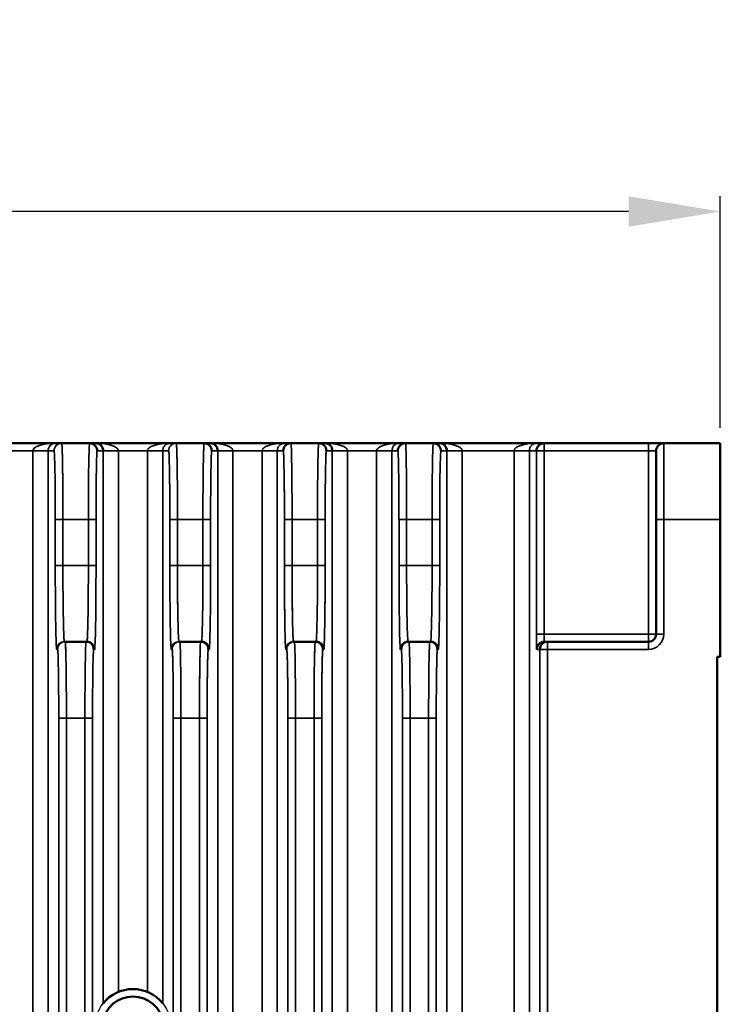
# Model space of a CAD drawing. Header units: millimetres. Extents: x 1026 to 1372, y 127 to 478.
# Tile 33 of 33: x 1325 to 1371, y 391 to 455. Entities that reach past the tile are written whole.
import ezdxf

# ---------------------------------------------------------------- set-up
doc = ezdxf.new("R2010")
doc.units = ezdxf.units.MM
doc.layers.get('Defpoints').update_dxf_attribs({"color": 8})
doc.layers.add('Dim', color=2, linetype='Continuous')
doc.layers.add('可見 (ISO)', color=7, linetype='Continuous', lineweight=50)
doc.layers.add('窄部可見 (ISO)', color=7, linetype='Continuous', lineweight=35)
doc.styles.add('Dimemsions', font='isocp.shx', dxfattribs={"bigfont": 'chineset.shx'})
doc.dimstyles.new('ISO-25', dxfattribs={"dimtxt": 3, "dimasz": 3, "dimexe": 1, "dimexo": 1, "dimgap": 1, "dimtad": 1, "dimdsep": 46, "dimtxsty": 'Dimemsions', "dimcen": 0, "dimclrd": 2, "dimclre": 2, "dimclrt": 2, "dimazin": 2, "dimtfac": 1, "dimtmove": 0, "dimatfit": 3, "dimfxl": 0, "dimarcsym": 0})

# ---------------------------------------------------------------- blocks, each defined once
blk = doc.blocks.new('*D11')
at = {"layer": 'Defpoints', "color": 0}
for p in [(1186.066, 442.458), (1371.266, 427.284), (1186.066, 421.289)]:
    blk.add_point(p, dxfattribs=at)
at = {"layer": 'Dim', "color": 2, "lineweight": -2}
for p, q in [((1186.066, 422.289), (1186.066, 443.458)), ((1371.266, 428.284), (1371.266, 443.458)), ((1365.266, 442.458), (1192.066, 442.458))]:
    blk.add_line(p, q, dxfattribs=at)
at = {"layer": 'Dim', "color": 2}
for points in [[(1192.066, 443.458), (1192.066, 441.458), (1186.066, 442.458)], [(1365.266, 443.458), (1365.266, 441.458), (1371.266, 442.458)]]:
    blk.add_solid(points, dxfattribs=at)
at = {"layer": 'Dim', "color": 2, "insert": (1278.666, 448.459), "char_height": 10, "attachment_point": 5, "style": 'Dimemsions'}
blk.add_mtext('185.2', dxfattribs=at)

msp = doc.modelspace()

# ---------------------------------------------------------------- linework, layer by layer
at = {"color": 7, "linetype": 'Continuous'}
for p, q in [((1202.066, 427.284), (1371.266, 427.284)), ((1359.732, 426.784), (1359.732, 427.284)), ((1366.566, 427.284), (1366.566, 426.784)), ((1367.566, 414.784), (1367.566, 427.284)), ((1371.266, 427.284), (1371.266, 413.284)), ((1330.865, 426.784), (1335.154, 426.784)), ((1331.865, 391.335), (1331.865, 426.784)), ((1333.766, 426.784), (1333.766, 391.335)), ((1334.766, 390.582), (1334.766, 426.784)), ((1337.977, 426.784), (1342.654, 426.784)), ((1338.365, 426.784), (1338.365, 358.758)), ((1339.365, 358.758), (1339.365, 426.784)), ((1341.266, 426.784), (1341.266, 358.758)), ((1342.266, 358.758), (1342.266, 426.784)), ((1345.477, 426.784), (1345.865, 426.784)), ((1366.566, 426.784), (1367.066, 426.784)), ((1367.066, 426.784), (1367.066, 414.784)), ((1335.233, 422.284), (1335.233, 419.284)), ((1335.233, 422.284), (1337.899, 422.284)), ((1335.732, 419.284), (1335.732, 422.284)), ((1337.399, 422.284), (1337.399, 419.284)), ((1337.899, 419.284), (1337.899, 422.284)), ((1342.733, 422.284), (1342.733, 419.284)), ((1342.733, 422.284), (1345.399, 422.284)), ((1343.232, 419.284), (1343.232, 422.284)), ((1344.899, 422.284), (1344.899, 419.284)), ((1345.399, 419.284), (1345.399, 422.284)), ((1367.066, 422.284), (1371.266, 422.284)), ((1337.899, 419.284), (1335.233, 419.284)), ((1345.399, 419.284), (1342.733, 419.284)), ((1366.919, 414.784), (1366.566, 414.784)), ((1366.566, 413.784), (1366.566, 414.784)), ((1367.566, 414.784), (1367.066, 414.784)), ((1328.328, 414.284), (1329.803, 414.284)), ((1335.828, 414.284), (1337.303, 414.284)), ((1343.328, 414.284), (1344.803, 414.284)), ((1350.828, 414.284), (1352.303, 414.284)), ((1359.75, 414.284), (1366.566, 414.284)), ((1359.959, 272.284), (1359.959, 414.284)), ((1335.329, 413.784), (1335.381, 413.784)), ((1337.75, 413.784), (1337.803, 413.784)), ((1342.829, 413.784), (1342.881, 413.784)), ((1345.25, 413.784), (1345.303, 413.784)), ((1359.25, 413.784), (1366.566, 413.784)), ((1359.459, 413.784), (1359.459, 272.784)), ((1371.266, 413.284), (1371.066, 413.284)), ((1371.066, 273.284), (1371.066, 413.284)), ((1335.459, 409.284), (1335.459, 303.284)), ((1335.459, 409.284), (1337.672, 409.284)), ((1335.959, 303.284), (1335.959, 409.284)), ((1337.172, 409.284), (1337.172, 303.284)), ((1337.672, 303.284), (1337.672, 409.284)), ((1342.959, 409.284), (1342.959, 294.284)), ((1342.959, 409.284), (1345.172, 409.284)), ((1343.459, 294.284), (1343.459, 409.284)), ((1344.672, 409.284), (1344.672, 294.284)), ((1345.172, 294.284), (1345.172, 409.284))]:
    msp.add_line(p, q, dxfattribs=at)
msp.add_circle((1332.816, 389.034), 2.5, dxfattribs=at)
for centre, radius, start, end in [((1328.154, 426.784), 0.5, 135.02179, 179.97586), ((1328.154, 426.784), 0.5, 90.01261, 135.00209), ((1329.977, 426.784), 0.5, 44.99791, 89.98739), ((1329.977, 426.784), 0.5, 0.02414, 44.97821), ((1335.654, 426.784), 0.5, 135.02178, 179.97588), ((1335.654, 426.784), 0.5, 90.01259, 135.00209), ((1337.477, 426.784), 0.5, 44.99791, 89.98742), ((1337.477, 426.784), 0.5, 0.02411, 44.97822), ((1343.154, 426.784), 0.5, 135.02178, 179.97591), ((1343.154, 426.784), 0.5, 90.01257, 135.00209), ((1344.977, 426.784), 0.5, 44.99791, 89.98744), ((1344.977, 426.784), 0.5, 0.02408, 44.97823), ((1350.654, 426.784), 0.5, 135.02177, 179.97595), ((1350.654, 426.784), 0.5, 90.01254, 135.00209), ((1352.477, 426.784), 0.5, 44.99791, 89.98747), ((1352.477, 426.784), 0.5, 0.02404, 44.97823), ((1359.733, 426.784), 0.5, 135.00545, 180.00072), ((1359.732, 426.784), 0.5, 90.00072, 135.00545), ((1367.566, 426.784), 0.5, 90, 180), ((1366.566, 414.784), 1, 270, 0), ((1366.566, 414.784), 0.5, 270, 0), ((1328.329, 413.784), 0.5, 90.01264, 135.00209), ((1329.802, 413.781), 0.502, 75.04023, 89.95326), ((1335.829, 413.784), 0.5, 135.02179, 179.97584), ((1335.881, 413.784), 0.5, 135.0218, 179.9758), ((1335.829, 413.784), 0.5, 90.01262, 135.00209), ((1335.881, 413.784), 0.5, 90.01265, 135.00209), ((1337.25, 413.784), 0.5, 44.99791, 89.98735), ((1337.302, 413.781), 0.502, 75.04024, 89.95327), ((1337.25, 413.784), 0.5, 0.02419, 44.9782), ((1337.302, 413.784), 0.5, 0.02416, 44.97821), ((1343.329, 413.784), 0.5, 135.02179, 179.97586), ((1343.381, 413.784), 0.5, 135.0218, 179.97582), ((1343.329, 413.784), 0.5, 90.01261, 135.00209), ((1343.381, 413.784), 0.5, 90.01263, 135.00209), ((1344.75, 413.784), 0.5, 44.99791, 89.98737), ((1344.802, 413.781), 0.502, 75.04025, 89.95327), ((1344.75, 413.784), 0.5, 0.02417, 44.9782), ((1344.802, 413.784), 0.5, 0.02413, 44.97821), ((1350.829, 413.784), 0.5, 90.01259, 135.00209), ((1352.302, 413.781), 0.502, 75.04027, 89.95327), ((1359.75, 413.784), 0.5, 135.00881, 179.98891), ((1359.75, 413.783), 0.5, 90.02551, 134.98912), ((1359.959, 413.784), 0.5, 90.00436, 180.00436), ((1332.816, 389.034), 2.009, 6.70423, 168.6931)]:
    msp.add_arc(centre, radius, start, end, dxfattribs=at)
for points, start_tangent, end_tangent in [([(1326.698, 427.137), (1327.176, 427.246), (1327.74, 427.284)], (0.947003, 0.321226), (1, 0)), ([(1327.405, 427.137), (1327.302, 426.975), (1327.266, 426.784)], (-0.688136, -0.725582), (0, -1)), ([(1327.74, 427.284), (1327.559, 427.246), (1327.405, 427.137)], (-1, 0), (-0.688137, -0.725581)), ([(1328.154, 427.284), (1328.158, 427.278), (1328.162, 427.26), (1328.165, 427.23), (1328.169, 427.188), (1328.173, 427.134), (1328.177, 427.069), (1328.184, 426.903), (1328.191, 426.693), (1328.198, 426.441), (1328.204, 426.149), (1328.209, 425.819)], (1, 0), (0.015679, -0.999877)), ([(1330.726, 427.137), (1330.572, 427.246), (1330.391, 427.284)], (-0.688112, 0.725604), (-1, 0)), ([(1330.391, 427.284), (1330.955, 427.246), (1331.433, 427.137)], (1, 0), (0.946996, -0.321246)), ([(1331.433, 427.137), (1331.617, 427.062), (1331.753, 426.975), (1331.837, 426.881), (1331.865, 426.784)], (0.946996, -0.321246), (0, -1)), ([(1333.766, 426.784), (1333.795, 426.881), (1333.878, 426.975), (1334.015, 427.062), (1334.198, 427.137)], (0, 1), (0.946995, 0.32125)), ([(1334.198, 427.137), (1334.676, 427.246), (1335.24, 427.284)], (0.946995, 0.32125), (1, 0)), ([(1334.905, 427.137), (1334.802, 426.975), (1334.766, 426.784)], (-0.688107, -0.725609), (0, -1)), ([(1335.24, 427.284), (1335.059, 427.246), (1334.905, 427.137)], (-1, 0), (-0.688107, -0.725609)), ([(1335.654, 427.284), (1335.658, 427.278), (1335.662, 427.26), (1335.665, 427.23), (1335.669, 427.188), (1335.673, 427.134), (1335.677, 427.069), (1335.684, 426.903), (1335.691, 426.693), (1335.698, 426.441), (1335.704, 426.149), (1335.709, 425.819)], (1, 0), (0.015679, -0.999877)), ([(1337.422, 425.819), (1337.427, 426.149), (1337.434, 426.441), (1337.44, 426.693), (1337.447, 426.903), (1337.455, 427.068), (1337.458, 427.134), (1337.462, 427.188), (1337.466, 427.23), (1337.47, 427.26), (1337.473, 427.278), (1337.477, 427.284)], (0.015682, 0.999877), (1, 0)), ([(1338.226, 427.137), (1338.072, 427.246), (1337.891, 427.284)], (-0.688112, 0.725604), (-1, 0)), ([(1337.891, 427.284), (1338.455, 427.246), (1338.933, 427.137)], (1, 0), (0.946996, -0.321246)), ([(1338.365, 426.784), (1338.329, 426.975), (1338.226, 427.137)], (0, 1), (-0.688111, 0.725605)), ([(1338.933, 427.137), (1339.117, 427.062), (1339.253, 426.975), (1339.337, 426.881), (1339.365, 426.784)], (0.946996, -0.321246), (0, -1)), ([(1341.266, 426.784), (1341.295, 426.881), (1341.378, 426.975), (1341.515, 427.062), (1341.698, 427.137)], (0, 1), (0.946995, 0.32125)), ([(1341.698, 427.137), (1342.176, 427.246), (1342.74, 427.284)], (0.946995, 0.32125), (1, 0)), ([(1342.405, 427.137), (1342.302, 426.975), (1342.266, 426.784)], (-0.688107, -0.725609), (0, -1)), ([(1342.74, 427.284), (1342.559, 427.246), (1342.405, 427.137)], (-1, 0), (-0.688107, -0.725609)), ([(1343.154, 427.284), (1343.158, 427.278), (1343.162, 427.259), (1343.165, 427.229), (1343.169, 427.187), (1343.173, 427.133), (1343.177, 427.068), (1343.184, 426.903), (1343.191, 426.693), (1343.198, 426.441), (1343.204, 426.148), (1343.209, 425.819)], (1, 0), (0.015736, -0.999876)), ([(1344.922, 425.819), (1344.927, 426.149), (1344.934, 426.441), (1344.94, 426.693), (1344.947, 426.903), (1344.955, 427.068), (1344.958, 427.134), (1344.962, 427.188), (1344.966, 427.23), (1344.97, 427.26), (1344.973, 427.278), (1344.977, 427.284)], (0.015682, 0.999877), (1, 0)), ([(1345.726, 427.137), (1345.572, 427.246), (1345.391, 427.284)], (-0.688112, 0.725604), (-1, 0)), ([(1345.391, 427.284), (1345.955, 427.246), (1346.433, 427.137)], (1, 0), (0.946996, -0.321246)), ([(1346.433, 427.137), (1346.617, 427.062), (1346.753, 426.975), (1346.837, 426.881), (1346.865, 426.784)], (0.946996, -0.321246), (0, -1)), ([(1349.198, 427.137), (1349.676, 427.246), (1350.24, 427.284)], (0.946996, 0.321246), (1, 0)), ([(1349.905, 427.137), (1349.802, 426.975), (1349.766, 426.784)], (-0.688111, -0.725605), (0, -1)), ([(1350.24, 427.284), (1350.059, 427.246), (1349.905, 427.137)], (-1, 0), (-0.688112, -0.725605)), ([(1350.654, 427.284), (1350.658, 427.278), (1350.662, 427.259), (1350.665, 427.229), (1350.669, 427.187), (1350.673, 427.133), (1350.677, 427.068), (1350.684, 426.903), (1350.691, 426.693), (1350.698, 426.441), (1350.704, 426.148), (1350.709, 425.819)], (1, 0), (0.015736, -0.999876)), ([(1353.226, 427.137), (1353.072, 427.246), (1352.891, 427.284)], (-0.688116, 0.7256), (-1, 0)), ([(1352.891, 427.284), (1353.455, 427.246), (1353.933, 427.137)], (1, 0), (0.946997, -0.321242)), ([(1353.933, 427.137), (1354.117, 427.062), (1354.253, 426.975), (1354.337, 426.881), (1354.365, 426.784)], (0.946996, -0.321245), (0, -1)), ([(1358.198, 427.137), (1358.676, 427.246), (1359.24, 427.284)], (0.947002, 0.321226), (1, 0)), ([(1358.905, 427.137), (1358.802, 426.975), (1358.766, 426.784)], (-0.688135, -0.725582), (0, -1)), ([(1359.24, 427.284), (1359.059, 427.246), (1358.905, 427.137)], (-1, 0), (-0.688137, -0.725581)), ([(1335.233, 422.284), (1335.231, 423.162), (1335.227, 424.006), (1335.219, 424.784), (1335.21, 425.466), (1335.204, 425.763), (1335.198, 426.026), (1335.191, 426.252), (1335.184, 426.441), (1335.177, 426.59), (1335.173, 426.649), (1335.169, 426.698), (1335.166, 426.735), (1335.162, 426.762), (1335.158, 426.778), (1335.154, 426.784)], (0, 1), (-1, 0.000021)), ([(1337.977, 426.784), (1337.973, 426.778), (1337.97, 426.762), (1337.966, 426.735), (1337.962, 426.697), (1337.958, 426.649), (1337.954, 426.59), (1337.947, 426.441), (1337.94, 426.252), (1337.934, 426.026), (1337.927, 425.763), (1337.922, 425.466), (1337.912, 424.784), (1337.905, 424.006), (1337.9, 423.162), (1337.899, 422.284)], (-1, -0.00002), (0, -1)), ([(1342.733, 422.284), (1342.731, 423.162), (1342.727, 424.006), (1342.719, 424.784), (1342.71, 425.466), (1342.704, 425.762), (1342.698, 426.025), (1342.691, 426.252), (1342.684, 426.441), (1342.677, 426.59), (1342.673, 426.648), (1342.669, 426.697), (1342.666, 426.735), (1342.662, 426.762), (1342.658, 426.778), (1342.654, 426.784)], (0, 1), (-1, 0.00002)), ([(1345.477, 426.784), (1345.473, 426.778), (1345.47, 426.762), (1345.466, 426.735), (1345.462, 426.697), (1345.458, 426.649), (1345.454, 426.59), (1345.447, 426.441), (1345.44, 426.252), (1345.434, 426.026), (1345.427, 425.763), (1345.422, 425.466), (1345.412, 424.784), (1345.405, 424.006), (1345.4, 423.162), (1345.399, 422.284)], (-1, -0.00002), (0, -1)), ([(1328.209, 425.819), (1328.219, 425.061), (1328.232, 422.284)], (0.015679, -0.999877), (0, -1)), ([(1335.709, 425.819), (1335.719, 425.061), (1335.732, 422.284)], (0.015679, -0.999877), (0, -1)), ([(1337.399, 422.284), (1337.4, 423.259), (1337.422, 425.819)], (0, 1), (0.015682, 0.999877)), ([(1343.209, 425.819), (1343.219, 425.062), (1343.232, 422.284)], (0.015736, -0.999876), (0, -1)), ([(1344.899, 422.284), (1344.9, 423.259), (1344.922, 425.819)], (0, 1), (0.015682, 0.999877)), ([(1350.709, 425.819), (1350.719, 425.062), (1350.732, 422.284)], (0.015736, -0.999876), (0, -1)), ([(1329.871, 415.748), (1329.883, 416.506), (1329.899, 419.284)], (0.019162, 0.999816), (0, 1)), ([(1335.329, 413.784), (1335.324, 413.79), (1335.319, 413.81), (1335.314, 413.843), (1335.31, 413.889), (1335.305, 413.949), (1335.301, 414.021), (1335.292, 414.202), (1335.283, 414.433), (1335.275, 414.711), (1335.268, 415.032), (1335.261, 415.395), (1335.254, 415.795), (1335.249, 416.228), (1335.24, 417.179), (1335.234, 418.211), (1335.233, 419.284)], (-1, 0.000001), (0, 1)), ([(1335.732, 419.284), (1335.734, 418.308), (1335.761, 415.748)], (0, -1), (0.019196, -0.999816)), ([(1337.371, 415.748), (1337.383, 416.506), (1337.399, 419.284)], (0.019162, 0.999816), (0, 1)), ([(1337.899, 419.284), (1337.897, 418.211), (1337.891, 417.179), (1337.883, 416.228), (1337.877, 415.795), (1337.871, 415.394), (1337.864, 415.032), (1337.856, 414.71), (1337.848, 414.433), (1337.839, 414.202), (1337.831, 414.02), (1337.826, 413.948), (1337.821, 413.889), (1337.817, 413.843), (1337.812, 413.81), (1337.807, 413.79), (1337.803, 413.784)], (0, -1), (-1, -0.000021)), ([(1342.829, 413.784), (1342.824, 413.79), (1342.819, 413.81), (1342.814, 413.844), (1342.81, 413.89), (1342.805, 413.949), (1342.801, 414.021), (1342.792, 414.202), (1342.783, 414.433), (1342.775, 414.711), (1342.768, 415.033), (1342.761, 415.395), (1342.754, 415.794), (1342.749, 416.228), (1342.74, 417.179), (1342.734, 418.211), (1342.733, 419.284)], (-1, 0.00002), (0, 1)), ([(1343.232, 419.284), (1343.234, 418.308), (1343.261, 415.748)], (0, -1), (0.019232, -0.999815)), ([(1344.871, 415.748), (1344.883, 416.506), (1344.899, 419.284)], (0.019162, 0.999816), (0, 1)), ([(1345.399, 419.284), (1345.397, 418.211), (1345.391, 417.179), (1345.383, 416.228), (1345.377, 415.795), (1345.371, 415.394), (1345.364, 415.032), (1345.356, 414.71), (1345.348, 414.433), (1345.339, 414.202), (1345.331, 414.02), (1345.326, 413.948), (1345.321, 413.889), (1345.317, 413.843), (1345.312, 413.81), (1345.307, 413.79), (1345.303, 413.784)], (0, -1), (-1, -0.00002)), ([(1352.371, 415.748), (1352.383, 416.506), (1352.399, 419.284)], (0.019162, 0.999816), (0, 1)), ([(1329.828, 414.454), (1329.851, 414.954), (1329.871, 415.748)], (0.071292, 0.997456), (0.019162, 0.999816)), ([(1335.761, 415.748), (1335.78, 414.954), (1335.804, 414.454)], (0.019196, -0.999816), (0.07145, -0.997444)), ([(1337.328, 414.454), (1337.351, 414.954), (1337.371, 415.748)], (0.071292, 0.997455), (0.019162, 0.999816)), ([(1343.261, 415.748), (1343.28, 414.954), (1343.304, 414.455)], (0.019232, -0.999815), (0.071549, -0.997437)), ([(1344.828, 414.454), (1344.851, 414.954), (1344.871, 415.748)], (0.071292, 0.997455), (0.019162, 0.999816)), ([(1352.328, 414.454), (1352.351, 414.954), (1352.371, 415.748)], (0.071292, 0.997455), (0.019162, 0.999816)), ([(1359.732, 414.784), (1359.733, 414.686), (1359.738, 414.43)], (0, -1), (0.034867, -0.999392)), ([(1328.304, 414.454), (1328.31, 414.38), (1328.316, 414.327), (1328.322, 414.294), (1328.328, 414.284)], (0.07145, -0.997444), (1, 0)), ([(1328.381, 414.284), (1328.386, 414.273), (1328.391, 414.241), (1328.396, 414.188), (1328.401, 414.114)], (1, 0), (0.058379, -0.998294)), ([(1328.401, 414.114), (1328.42, 413.614), (1328.436, 412.819)], (0.058379, -0.998294), (0.015679, -0.999877)), ([(1329.73, 414.114), (1329.735, 414.188), (1329.74, 414.241), (1329.745, 414.273), (1329.75, 414.284)], (0.058379, 0.998294), (1, 0)), ([(1329.803, 414.284), (1329.809, 414.294), (1329.815, 414.326), (1329.821, 414.38), (1329.828, 414.454)], (1, 0), (0.071292, 0.997456)), ([(1329.932, 414.267), (1330.156, 414.137)], (0.966031, -0.258426), (0.706848, -0.707366)), ([(1335.804, 414.454), (1335.81, 414.38), (1335.816, 414.327), (1335.822, 414.294), (1335.828, 414.284)], (0.07145, -0.997444), (1, 0)), ([(1335.881, 414.284), (1335.886, 414.273), (1335.891, 414.241), (1335.896, 414.188), (1335.901, 414.114)], (1, 0), (0.058379, -0.998294)), ([(1335.901, 414.114), (1335.92, 413.614), (1335.936, 412.819)], (0.058379, -0.998294), (0.015679, -0.999877)), ([(1337.195, 412.819), (1337.211, 413.614), (1337.23, 414.114)], (0.015679, 0.999877), (0.058379, 0.998294)), ([(1337.23, 414.114), (1337.235, 414.188), (1337.24, 414.241), (1337.245, 414.273), (1337.25, 414.284)], (0.058379, 0.998294), (1, 0)), ([(1337.303, 414.284), (1337.309, 414.294), (1337.315, 414.326), (1337.321, 414.38), (1337.328, 414.454)], (1, 0), (0.071292, 0.997455)), ([(1337.432, 414.267), (1337.656, 414.137)], (0.966031, -0.258426), (0.706848, -0.707366)), ([(1343.304, 414.455), (1343.31, 414.38), (1343.316, 414.327), (1343.322, 414.295), (1343.328, 414.284)], (0.071549, -0.997437), (1, 0.000001)), ([(1343.381, 414.284), (1343.386, 414.273), (1343.391, 414.241), (1343.396, 414.188), (1343.401, 414.114)], (1, 0), (0.058379, -0.998294)), ([(1343.401, 414.114), (1343.42, 413.614), (1343.436, 412.819)], (0.058379, -0.998294), (0.015679, -0.999877)), ([(1344.695, 412.819), (1344.711, 413.614), (1344.73, 414.114)], (0.015679, 0.999877), (0.058379, 0.998294)), ([(1344.73, 414.114), (1344.735, 414.188), (1344.74, 414.241), (1344.745, 414.273), (1344.75, 414.284)], (0.058379, 0.998294), (1, 0)), ([(1344.803, 414.284), (1344.809, 414.294), (1344.815, 414.326), (1344.821, 414.38), (1344.828, 414.454)], (1, 0), (0.071292, 0.997455)), ([(1344.932, 414.267), (1345.156, 414.137)], (0.966031, -0.258426), (0.706848, -0.707366)), ([(1350.804, 414.455), (1350.81, 414.38), (1350.816, 414.327), (1350.822, 414.295), (1350.828, 414.284)], (0.071549, -0.997437), (1, 0.000001)), ([(1350.881, 414.284), (1350.886, 414.273), (1350.891, 414.241), (1350.896, 414.188), (1350.901, 414.114)], (1, 0), (0.058379, -0.998294)), ([(1350.901, 414.114), (1350.92, 413.614), (1350.936, 412.819)], (0.058379, -0.998294), (0.015679, -0.999877)), ([(1352.23, 414.114), (1352.235, 414.188), (1352.24, 414.241), (1352.245, 414.273), (1352.25, 414.284)], (0.058379, 0.998294), (1, 0)), ([(1352.303, 414.284), (1352.309, 414.294), (1352.315, 414.326), (1352.321, 414.38), (1352.328, 414.454)], (1, 0), (0.071292, 0.997455)), ([(1352.432, 414.267), (1352.656, 414.137)], (0.966031, -0.258426), (0.706848, -0.707366)), ([(1359.25, 413.784), (1359.249, 413.786), (1359.247, 413.794), (1359.246, 413.808), (1359.245, 413.827), (1359.243, 413.879), (1359.24, 413.951), (1359.238, 414.041), (1359.237, 414.148), (1359.234, 414.398)], (-1, 0.00004), (-0.007281, 0.999973)), ([(1359.738, 414.43), (1359.74, 414.368), (1359.743, 414.322), (1359.747, 414.293), (1359.748, 414.286), (1359.75, 414.284)], (0.034867, -0.999392), (1, 0)), ([(1335.459, 409.284), (1335.458, 410.162), (1335.454, 411.006), (1335.446, 411.784), (1335.436, 412.466), (1335.431, 412.763), (1335.425, 413.026), (1335.418, 413.252), (1335.411, 413.441), (1335.404, 413.59), (1335.4, 413.649), (1335.396, 413.698), (1335.392, 413.735), (1335.389, 413.762), (1335.385, 413.778), (1335.381, 413.784)], (0, 1), (-1, 0.000021)), ([(1337.75, 413.784), (1337.746, 413.778), (1337.743, 413.762), (1337.739, 413.735), (1337.735, 413.698), (1337.731, 413.649), (1337.728, 413.59), (1337.72, 413.441), (1337.713, 413.252), (1337.707, 413.026), (1337.7, 412.763), (1337.695, 412.466), (1337.685, 411.784), (1337.678, 411.006), (1337.673, 410.162), (1337.672, 409.284)], (-1, -0.000021), (0, -1)), ([(1342.959, 409.284), (1342.958, 410.162), (1342.954, 411.006), (1342.946, 411.784), (1342.936, 412.466), (1342.931, 412.763), (1342.925, 413.026), (1342.918, 413.252), (1342.911, 413.441), (1342.904, 413.59), (1342.9, 413.649), (1342.896, 413.698), (1342.892, 413.735), (1342.889, 413.762), (1342.885, 413.778), (1342.881, 413.784)], (0, 1), (-1, 0.000021)), ([(1345.25, 413.784), (1345.246, 413.778), (1345.243, 413.762), (1345.239, 413.735), (1345.235, 413.698), (1345.231, 413.649), (1345.228, 413.59), (1345.22, 413.441), (1345.213, 413.252), (1345.207, 413.026), (1345.2, 412.763), (1345.195, 412.466), (1345.185, 411.784), (1345.178, 411.006), (1345.173, 410.162), (1345.172, 409.284)], (-1, -0.000021), (0, -1)), ([(1328.436, 412.819), (1328.446, 412.061), (1328.459, 409.284)], (0.015679, -0.999877), (0, -1)), ([(1335.936, 412.819), (1335.946, 412.061), (1335.959, 409.284)], (0.015679, -0.999877), (0, -1)), ([(1337.172, 409.284), (1337.173, 410.259), (1337.195, 412.819)], (0, 1), (0.015679, 0.999877)), ([(1343.436, 412.819), (1343.446, 412.061), (1343.459, 409.284)], (0.015679, -0.999877), (0, -1)), ([(1344.672, 409.284), (1344.673, 410.259), (1344.695, 412.819)], (0, 1), (0.015679, 0.999877)), ([(1350.936, 412.819), (1350.946, 412.061), (1350.959, 409.284)], (0.015679, -0.999877), (0, -1))]:
    msp.add_spline(points, degree=3, dxfattribs=dict(at, start_tangent=start_tangent, end_tangent=end_tangent))
at = {"layer": '可見 (ISO)'}
for p, q in [((1327.74, 427.284), (1322.891, 427.284)), ((1328.154, 427.284), (1327.74, 427.284)), ((1329.977, 427.284), (1328.154, 427.284)), ((1330.391, 427.284), (1329.977, 427.284)), ((1335.24, 427.284), (1330.391, 427.284)), ((1335.654, 427.284), (1335.24, 427.284)), ((1337.477, 427.284), (1335.654, 427.284)), ((1337.891, 427.284), (1337.477, 427.284)), ((1342.74, 427.284), (1337.891, 427.284)), ((1343.154, 427.284), (1342.74, 427.284)), ((1344.977, 427.284), (1343.154, 427.284)), ((1345.391, 427.284), (1344.977, 427.284)), ((1350.24, 427.284), (1345.391, 427.284)), ((1350.654, 427.284), (1350.24, 427.284)), ((1352.477, 427.284), (1350.654, 427.284)), ((1352.891, 427.284), (1352.477, 427.284)), ((1359.24, 427.284), (1352.891, 427.284)), ((1359.732, 427.284), (1359.24, 427.284)), ((1366.566, 427.284), (1359.732, 427.284)), ((1367.566, 427.284), (1366.566, 427.284)), ((1371.266, 427.284), (1367.566, 427.284)), ((1371.266, 427.284), (1371.266, 422.284)), ((1367.066, 422.284), (1367.066, 426.784)), ((1367.066, 422.284), (1367.066, 414.784)), ((1371.266, 413.284), (1371.266, 422.284)), ((1328.381, 414.284), (1328.328, 414.284)), ((1329.75, 414.284), (1328.381, 414.284)), ((1329.803, 414.284), (1329.75, 414.284)), ((1335.881, 414.284), (1335.828, 414.284)), ((1337.25, 414.284), (1335.881, 414.284)), ((1337.303, 414.284), (1337.25, 414.284)), ((1343.381, 414.284), (1343.328, 414.284)), ((1344.75, 414.284), (1343.381, 414.284)), ((1344.803, 414.284), (1344.75, 414.284)), ((1350.881, 414.284), (1350.828, 414.284)), ((1352.25, 414.284), (1350.881, 414.284)), ((1352.303, 414.284), (1352.25, 414.284)), ((1359.959, 414.284), (1359.75, 414.284)), ((1366.566, 414.284), (1359.959, 414.284)), ((1371.066, 413.284), (1371.266, 413.284)), ((1371.066, 413.284), (1371.066, 273.284))]:
    msp.add_line(p, q, dxfattribs=at)
for centre, radius, start, end in [((1329.977, 426.784), 0.5, 0, 90), ((1337.477, 426.784), 0.5, 0, 90), ((1343.154, 426.784), 0.5, 90, 180), ((1344.977, 426.784), 0.5, 0, 90), ((1350.654, 426.784), 0.5, 90, 180), ((1352.477, 426.784), 0.5, 0, 90), ((1359.732, 426.784), 0.5, 90, 180), ((1367.566, 426.784), 0.5, 90, 180), ((1366.566, 414.784), 0.5, 270, 0), ((1329.75, 413.784), 0.5, 0, 90), ((1329.803, 413.784), 0.5, 0, 90), ((1337.25, 413.784), 0.5, 0, 90), ((1337.303, 413.784), 0.5, 0, 90), ((1344.75, 413.784), 0.5, 0, 90), ((1344.803, 413.784), 0.5, 0, 90), ((1350.828, 413.784), 0.5, 90, 180), ((1350.881, 413.784), 0.5, 90, 180), ((1352.25, 413.784), 0.5, 0, 90), ((1352.303, 413.784), 0.5, 0, 90), ((1359.75, 413.784), 0.5, 90, 180), ((1359.959, 413.784), 0.5, 90, 180), ((1332.816, 389.034), 2.5, 38.70672, 141.29328), ((1332.816, 389.034), 2.009, 8.67589, 171.32411)]:
    msp.add_arc(centre, radius, start, end, dxfattribs=at)
for centre in [(1330.391, 426.784), (1337.891, 426.784), (1345.391, 426.784), (1352.891, 426.784)]:
    msp.add_ellipse(centre, major_axis=(0, -0.5), ratio=0.948396, start_param=1.570796, end_param=3.141593, dxfattribs=at)
at = {"layer": '窄部可見 (ISO)'}
for p, q in [((1359.732, 427.284), (1359.732, 426.784)), ((1366.566, 427.284), (1366.566, 426.784)), ((1367.566, 427.284), (1367.566, 422.284)), ((1324.365, 426.784), (1326.266, 426.784)), ((1326.266, 426.784), (1326.266, 358.758)), ((1327.266, 426.784), (1326.266, 426.784)), ((1327.266, 426.784), (1327.654, 426.784)), ((1327.266, 358.758), (1327.266, 426.784)), ((1330.477, 426.784), (1330.865, 426.784)), ((1330.865, 426.784), (1330.865, 390.598)), ((1331.865, 426.784), (1330.865, 426.784)), ((1331.865, 426.784), (1333.766, 426.784)), ((1331.865, 391.346), (1331.865, 426.784)), ((1333.766, 426.784), (1333.766, 391.346)), ((1334.766, 426.784), (1333.766, 426.784)), ((1334.766, 426.784), (1335.154, 426.784)), ((1334.766, 390.598), (1334.766, 426.784)), ((1337.977, 426.784), (1338.365, 426.784)), ((1339.365, 426.784), (1338.365, 426.784)), ((1338.365, 426.784), (1338.365, 358.758)), ((1339.365, 426.784), (1341.266, 426.784)), ((1339.365, 358.758), (1339.365, 426.784)), ((1341.266, 426.784), (1342.266, 426.784)), ((1341.266, 426.784), (1341.266, 358.758)), ((1342.266, 426.784), (1342.654, 426.784)), ((1342.266, 358.758), (1342.266, 426.784)), ((1345.477, 426.784), (1345.865, 426.784)), ((1345.865, 426.784), (1345.865, 358.758)), ((1346.865, 426.784), (1345.865, 426.784)), ((1346.865, 426.784), (1348.766, 426.784)), ((1346.865, 358.758), (1346.865, 426.784)), ((1348.766, 426.784), (1348.766, 358.758)), ((1349.766, 426.784), (1348.766, 426.784)), ((1349.766, 426.784), (1350.154, 426.784)), ((1349.766, 358.758), (1349.766, 426.784)), ((1352.977, 426.784), (1353.365, 426.784)), ((1354.365, 426.784), (1353.365, 426.784)), ((1353.365, 426.784), (1353.365, 358.758)), ((1354.365, 426.784), (1357.766, 426.784)), ((1354.365, 358.758), (1354.365, 426.784)), ((1358.766, 426.784), (1357.766, 426.784)), ((1357.766, 426.784), (1357.766, 358.758)), ((1358.766, 426.784), (1359.233, 426.784)), ((1358.766, 378.284), (1358.766, 426.784)), ((1359.233, 426.784), (1359.233, 414.784)), ((1359.732, 426.784), (1359.233, 426.784)), ((1359.732, 426.784), (1366.566, 426.784)), ((1359.732, 414.784), (1359.732, 426.784)), ((1366.566, 426.784), (1367.066, 426.784)), ((1366.566, 426.784), (1366.566, 414.784)), ((1327.733, 422.284), (1327.733, 419.284)), ((1328.232, 422.284), (1327.733, 422.284)), ((1328.232, 419.284), (1328.232, 422.284)), ((1328.232, 422.284), (1329.899, 422.284)), ((1330.399, 422.284), (1329.899, 422.284)), ((1329.899, 422.284), (1329.899, 419.284)), ((1330.399, 419.284), (1330.399, 422.284)), ((1335.233, 422.284), (1335.233, 419.284)), ((1335.732, 422.284), (1335.233, 422.284)), ((1335.732, 419.284), (1335.732, 422.284)), ((1335.732, 422.284), (1337.399, 422.284)), ((1337.399, 422.284), (1337.399, 419.284)), ((1337.899, 422.284), (1337.399, 422.284)), ((1337.899, 419.284), (1337.899, 422.284)), ((1342.733, 422.284), (1342.733, 419.284)), ((1342.733, 422.284), (1343.232, 422.284)), ((1343.232, 419.284), (1343.232, 422.284)), ((1343.232, 422.284), (1344.899, 422.284)), ((1344.899, 422.284), (1344.899, 419.284)), ((1345.399, 422.284), (1344.899, 422.284)), ((1345.399, 419.284), (1345.399, 422.284)), ((1350.233, 422.284), (1350.233, 419.284)), ((1350.233, 422.284), (1350.732, 422.284)), ((1350.732, 419.284), (1350.732, 422.284)), ((1350.732, 422.284), (1352.399, 422.284)), ((1352.399, 422.284), (1352.399, 419.284)), ((1352.899, 422.284), (1352.399, 422.284)), ((1352.899, 419.284), (1352.899, 422.284)), ((1367.566, 422.284), (1367.066, 422.284)), ((1367.566, 414.784), (1367.566, 422.284)), ((1367.566, 422.284), (1371.266, 422.284)), ((1328.232, 419.284), (1327.733, 419.284)), ((1329.899, 419.284), (1328.232, 419.284)), ((1330.399, 419.284), (1329.899, 419.284)), ((1335.732, 419.284), (1335.233, 419.284)), ((1337.399, 419.284), (1335.732, 419.284)), ((1337.899, 419.284), (1337.399, 419.284)), ((1342.733, 419.284), (1343.232, 419.284)), ((1344.899, 419.284), (1343.232, 419.284)), ((1345.399, 419.284), (1344.899, 419.284)), ((1350.233, 419.284), (1350.732, 419.284)), ((1352.399, 419.284), (1350.732, 419.284)), ((1352.899, 419.284), (1352.399, 419.284)), ((1359.732, 414.784), (1359.233, 414.784)), ((1366.566, 414.784), (1359.732, 414.784)), ((1366.566, 414.784), (1366.566, 414.284)), ((1367.066, 414.784), (1366.566, 414.784)), ((1367.566, 414.784), (1367.066, 414.784)), ((1359.959, 414.284), (1359.959, 413.784)), ((1366.566, 414.284), (1366.566, 413.784)), ((1327.829, 413.784), (1327.881, 413.784)), ((1330.25, 413.784), (1330.303, 413.784)), ((1335.329, 413.784), (1335.381, 413.784)), ((1337.75, 413.784), (1337.803, 413.784)), ((1342.829, 413.784), (1342.881, 413.784)), ((1345.25, 413.784), (1345.303, 413.784)), ((1350.329, 413.784), (1350.381, 413.784)), ((1352.75, 413.784), (1352.803, 413.784)), ((1359.25, 413.784), (1359.459, 413.784)), ((1359.459, 413.784), (1359.459, 272.784)), ((1359.459, 413.784), (1359.959, 413.784)), ((1359.959, 413.784), (1366.566, 413.784)), ((1359.959, 272.784), (1359.959, 413.784)), ((1327.959, 409.284), (1327.959, 303.284)), ((1328.459, 409.284), (1327.959, 409.284)), ((1328.459, 303.284), (1328.459, 409.284)), ((1328.459, 409.284), (1329.672, 409.284)), ((1330.172, 409.284), (1329.672, 409.284)), ((1329.672, 409.284), (1329.672, 303.284)), ((1330.172, 303.284), (1330.172, 409.284)), ((1335.459, 409.284), (1335.459, 303.284)), ((1335.959, 409.284), (1335.459, 409.284)), ((1335.959, 303.284), (1335.959, 409.284)), ((1335.959, 409.284), (1337.172, 409.284)), ((1337.172, 409.284), (1337.172, 303.284)), ((1337.672, 409.284), (1337.172, 409.284)), ((1337.672, 303.284), (1337.672, 409.284)), ((1342.959, 409.284), (1342.959, 294.284)), ((1343.459, 409.284), (1342.959, 409.284)), ((1343.459, 294.284), (1343.459, 409.284)), ((1343.459, 409.284), (1344.672, 409.284)), ((1344.672, 409.284), (1344.672, 294.284)), ((1345.172, 409.284), (1344.672, 409.284)), ((1345.172, 294.284), (1345.172, 409.284)), ((1350.459, 409.284), (1350.459, 291.284)), ((1350.459, 409.284), (1350.959, 409.284)), ((1350.959, 291.284), (1350.959, 409.284)), ((1350.959, 409.284), (1352.172, 409.284)), ((1352.172, 409.284), (1352.172, 291.284)), ((1352.672, 409.284), (1352.172, 409.284)), ((1352.672, 291.284), (1352.672, 409.284))]:
    msp.add_line(p, q, dxfattribs=at)
for centre, radius, start, end in [((1328.154, 426.784), 0.5, 90, 180), ((1335.654, 426.784), 0.5, 90, 180), ((1366.566, 414.784), 1, 270, 0), ((1328.328, 413.784), 0.5, 90, 180), ((1328.381, 413.784), 0.5, 90, 180), ((1335.828, 413.784), 0.5, 90, 180), ((1335.881, 413.784), 0.5, 90, 180), ((1343.328, 413.784), 0.5, 90, 180), ((1343.381, 413.784), 0.5, 90, 180)]:
    msp.add_arc(centre, radius, start, end, dxfattribs=at)
for centre, major_axis, ratio, start_param, end_param in [((1327.74, 426.784), (-1.474, 0), 0.339202, 4.712389, 6.283185), ((1327.74, 426.784), (0, 0.5), 0.948396, 0, 1.570796), ((1328.154, 422.284), (0, 5), 0.01571, 4.712389, 6.283185), ((1329.977, 422.284), (0, -5), 0.01571, 3.141593, 4.712389), ((1330.391, 426.784), (1.474, 0), 0.339202, 0, 1.570796), ((1335.24, 426.784), (-1.474, 0), 0.339202, 4.712389, 6.283185), ((1335.24, 426.784), (0, 0.5), 0.948396, 0, 1.570796), ((1335.654, 422.284), (0, 5), 0.01571, 4.712389, 6.283185), ((1337.477, 422.284), (0, -5), 0.01571, 3.141593, 4.712389), ((1337.891, 426.784), (1.474, 0), 0.339202, 0, 1.570796), ((1342.74, 426.784), (-1.474, 0), 0.339202, 4.712389, 6.283185), ((1342.74, 426.784), (0, 0.5), 0.948396, 0, 1.570796), ((1343.154, 422.284), (0, 5), 0.01571, 4.712389, 6.283185), ((1344.977, 422.284), (0, -5), 0.01571, 3.141593, 4.712389), ((1345.391, 426.784), (1.474, 0), 0.339202, 0, 1.570796), ((1350.24, 426.784), (-1.474, 0), 0.339202, 4.712389, 6.283185), ((1350.24, 426.784), (0, 0.5), 0.948396, 0, 1.570796), ((1350.654, 422.284), (0, 5), 0.01571, 4.712389, 6.283185), ((1352.477, 422.284), (0, -5), 0.01571, 3.141593, 4.712389), ((1352.891, 426.784), (1.474, 0), 0.339202, 0, 1.570796), ((1359.24, 426.784), (-1.474, 0), 0.339202, 4.712389, 6.283185), ((1359.24, 426.784), (0, 0.5), 0.948396, 0, 1.570796), ((1327.654, 422.284), (0, -4.5), 0.017455, 1.570796, 3.141593), ((1330.477, 422.284), (0, 4.5), 0.017455, 0, 1.570796), ((1335.154, 422.284), (0, -4.5), 0.017455, 1.570796, 3.141593), ((1337.977, 422.284), (0, 4.5), 0.017455, 0, 1.570796), ((1342.654, 422.284), (0, -4.5), 0.017455, 1.570796, 3.141593), ((1345.477, 422.284), (0, 4.5), 0.017455, 0, 1.570796), ((1350.154, 422.284), (0, -4.5), 0.017455, 1.570796, 3.141593), ((1352.977, 422.284), (0, 4.5), 0.017455, 0, 1.570796), ((1327.829, 419.284), (0, -5.5), 0.017455, 4.712389, 6.283185), ((1328.328, 419.284), (0, 5), 0.019201, 1.570796, 3.141593), ((1329.803, 419.284), (0, -5), 0.019201, 0, 1.570796), ((1330.303, 419.284), (0, 5.5), 0.017455, 3.141593, 4.712389), ((1335.329, 419.284), (0, -5.5), 0.017455, 4.712389, 6.283185), ((1335.828, 419.284), (0, 5), 0.019201, 1.570796, 3.141593), ((1337.303, 419.284), (0, -5), 0.019201, 0, 1.570796), ((1337.803, 419.284), (0, 5.5), 0.017455, 3.141593, 4.712389), ((1342.829, 419.284), (0, -5.5), 0.017455, 4.712389, 6.283185), ((1343.328, 419.284), (0, 5), 0.019201, 1.570796, 3.141593), ((1344.803, 419.284), (0, -5), 0.019201, 0, 1.570796), ((1345.303, 419.284), (0, 5.5), 0.017455, 3.141593, 4.712389), ((1350.329, 419.284), (0, -5.5), 0.017455, 4.712389, 6.283185), ((1350.828, 419.284), (0, 5), 0.019201, 1.570796, 3.141593), ((1352.303, 419.284), (0, -5), 0.019201, 0, 1.570796), ((1352.803, 419.284), (0, 5.5), 0.017455, 3.141593, 4.712389), ((1359.25, 414.784), (0, -1), 0.017455, 4.712389, 6.283185), ((1359.75, 414.784), (0, 0.5), 0.03491, 1.570796, 3.141593), ((1328.381, 409.284), (0, 5), 0.01571, 4.712389, 6.283185), ((1329.75, 409.284), (0, -5), 0.01571, 3.141593, 4.712389), ((1335.881, 409.284), (0, 5), 0.01571, 4.712389, 6.283185), ((1337.25, 409.284), (0, -5), 0.01571, 3.141593, 4.712389), ((1343.381, 409.284), (0, 5), 0.01571, 4.712389, 6.283185), ((1344.75, 409.284), (0, -5), 0.01571, 3.141593, 4.712389), ((1350.881, 409.284), (0, 5), 0.01571, 4.712389, 6.283185), ((1352.25, 409.284), (0, -5), 0.01571, 3.141593, 4.712389), ((1327.881, 409.284), (0, -4.5), 0.017455, 1.570796, 3.141593), ((1330.25, 409.284), (0, 4.5), 0.017455, 0, 1.570796), ((1335.381, 409.284), (0, -4.5), 0.017455, 1.570796, 3.141593), ((1337.75, 409.284), (0, 4.5), 0.017455, 0, 1.570796), ((1342.881, 409.284), (0, -4.5), 0.017455, 1.570796, 3.141593), ((1345.25, 409.284), (0, 4.5), 0.017455, 0, 1.570796), ((1350.381, 409.284), (0, -4.5), 0.017455, 1.570796, 3.141593), ((1352.75, 409.284), (0, 4.5), 0.017455, 0, 1.570796)]:
    msp.add_ellipse(centre, major_axis=major_axis, ratio=ratio, start_param=start_param, end_param=end_param, dxfattribs=at)

# ---------------------------------------------------------------- dimensions: what is measured, and where the dimension line sits
at = {"layer": 'Dim'}
dim = msp.add_linear_dim(base=(1186.066, 442.458), p1=(1371.266, 427.284), p2=(1186.066, 421.289), dimstyle='ISO-25', override={"dimtxt": 10, "dimasz": 6}, dxfattribs=at)
dim.commit()
dim.dimension.update_dxf_attribs({"geometry": '*D11', "text_midpoint": (1278.666, 448.459)})

doc.saveas('drawing.dxf')
